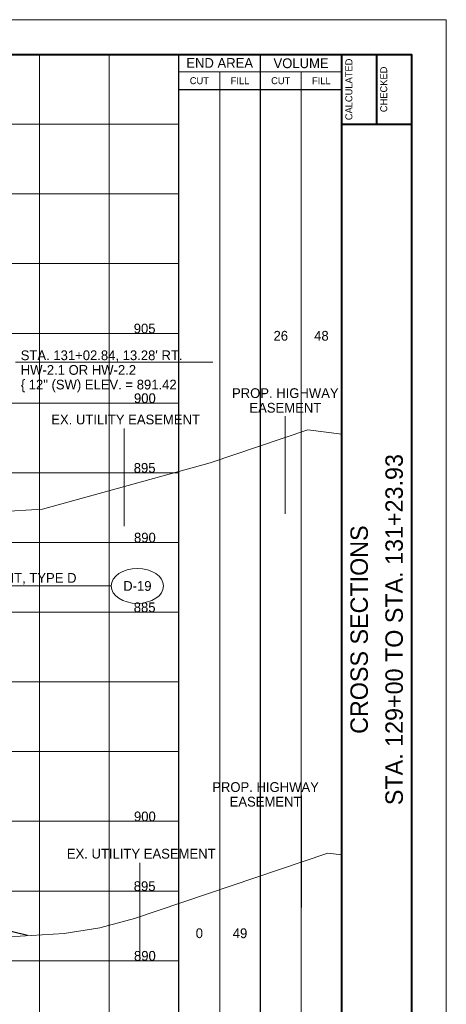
# Paper-space layout 'Layout1' of a CAD drawing. Header units: feet. Extents: x -1005 to 2379, y -670 to 6548.
# Tile 54 of 68: x 129 to 160, y 3602 to 3672. Entities that reach past the tile are written whole.
import ezdxf
from ezdxf.enums import TextEntityAlignment as Align

# ---------------------------------------------------------------- set-up
doc = ezdxf.new("R2010")
doc.units = ezdxf.units.FT
doc.header["$LTSCALE"] = 5
doc.header["$MEASUREMENT"] = 0
for name, pattern in [('DGN Style 2', [150.837143, 90.502286, -60.334857]), ('DGN Style 3', [211.172, 150.837143, -60.334857]), ('esmtshpr', [5.35, 1, -0.175, -0.175, 4]), ('esmtuex', [4.65, 0.8, -0.275, -0.275, 0.8, -0.3, 0.8, -0.3, 0.8, -0.3])]:
    doc.linetypes.add(name, pattern=pattern)
for name, color, linetype, lineweight in [('DR_P_Text', 7, 'Continuous', 13), ('RW_P_Esmt_SH', 193, 'esmtshpr', 40), ('RW_X_Esmt_U', 6, 'esmtuex', 30), ('SH_Border', 7, 'Continuous', 40), ('SH_Data', 7, 'Continuous', 0), ('SH_Major_Grid_Line', 254, 'Continuous', 13), ('SH_Text', 7, 'Continuous', 13), ('TX_P_20', 7, 'Continuous', 13), ('XS_P_Finished_Grade', 3, 'Continuous', 30), ('XS_X_Ground_Line', 3, 'DGN Style 2', 13)]:
    doc.layers.add(name, color=color, linetype=linetype, lineweight=lineweight)
doc.layers.add('SH_Cut_Line', color=7, linetype='DGN Style 3', lineweight=0, plot=False)
doc.styles.add('Slanted-Normal LS 0.50', font='font31.shx', dxfattribs={"height": 0.14})
doc.styles.add('Style-font30', font='font30.shx')
doc.styles.add('Style-font31', font='font31.shx')
doc.styles.add('Style-font70', font='font70.shx')

# ---------------------------------------------------------------- blocks, each defined once
blk = doc.blocks.new('XS POINT_347')
at = {"layer": 'RW_X_Esmt_U', "linetype": 'DGN Style 3', "lineweight": 0}
blk.add_line((0, 3.5), (0, -3.5), dxfattribs=at)
blk = doc.blocks.new('XS POINT_350')
at = {"layer": 'RW_P_Esmt_SH', "linetype": 'Continuous', "lineweight": 13}
blk.add_line((0, 3.5), (0, -3.5), dxfattribs=at)
blk = doc.blocks.new('XS POINT_351')
at = {"layer": 'RW_X_Esmt_U', "linetype": 'DGN Style 3', "lineweight": 0}
blk.add_line((0, 3.5), (0, -3.5), dxfattribs=at)

psp = doc.layouts.get("Layout1")

# ---------------------------------------------------------------- linework, layer by layer
at = {"layer": 'DR_P_Text'}
for p, q in [((129.113, 3647.924), (143.265, 3647.924)), ((121.263, 3631.884), (135.973, 3631.884))]:
    psp.add_line(p, q, dxfattribs=at)
at = {"layer": 'DR_P_Text', "color": 7, "linetype": 'Continuous', "lineweight": 13}
psp.add_ellipse((137.848, 3631.884), major_axis=(1.875, 0), ratio=0.666667, dxfattribs=at)
at = {"layer": 'RW_P_Esmt_SH', "linetype": 'Continuous', "lineweight": 13}
psp.add_line((149.619, 3616.844), (149.619, 3608.808), dxfattribs=at)
at = {"layer": 'SH_Border', "color": 7, "linetype": 'Continuous', "lineweight": 40}
for p, q in [((152.5, 3565), (152.5, 3670)), ((155, 3670), (155, 3665)), ((152.5, 3665), (157.5, 3665))]:
    psp.add_line(p, q, dxfattribs=at)
at = {"layer": 'SH_Border', "color": 7, "linetype": 'Continuous', "lineweight": 40, "flags": 128}
psp.add_lwpolyline([(0, 3670), (157.5, 3670), (157.5, 3565), (0, 3565), (0, 3670)], close=True, dxfattribs=at)
at = {"layer": 'SH_Cut_Line', "color": 7, "linetype": 'DGN Style 3', "lineweight": 0, "flags": 128}
psp.add_lwpolyline([(-10, 3562.5), (160, 3562.5), (160, 3672.5), (-10, 3672.5), (-10, 3562.5)], close=True, dxfattribs=at)
at = {"layer": 'SH_Data', "color": 7, "linetype": 'Continuous', "lineweight": 30}
for p, q in [((140.833, 3565), (140.833, 3670)), ((146.667, 3565), (146.667, 3670)), ((140.833, 3667.5), (152.5, 3667.5))]:
    psp.add_line(p, q, dxfattribs=at)
at = {"layer": 'SH_Data', "color": 7, "linetype": 'Continuous', "lineweight": 0}
psp.add_line((140.833, 3668.75), (152.5, 3668.75), dxfattribs=at)
at = {"layer": 'SH_Data', "color": 7, "linetype": 'Continuous', "lineweight": 13}
for p, q in [((143.75, 3565), (143.75, 3668.75)), ((149.583, 3565), (149.583, 3668.75))]:
    psp.add_line(p, q, dxfattribs=at)
at = {"layer": 'SH_Major_Grid_Line', "color": 254, "linetype": 'Continuous', "lineweight": 13}
for p, q in [((130.833, 3565), (130.833, 3670)), ((135.833, 3565), (135.833, 3670)), ((85.832, 3665), (140.833, 3665)), ((85.832, 3660), (140.833, 3660)), ((85.832, 3655), (140.833, 3655)), ((85.832, 3650), (140.833, 3650)), ((85.832, 3645), (140.833, 3645)), ((85.832, 3640), (140.833, 3640)), ((85.832, 3635), (140.833, 3635)), ((85.832, 3630), (140.833, 3630)), ((85.832, 3625), (140.833, 3625)), ((85.832, 3620), (140.833, 3620)), ((85.832, 3615), (140.833, 3615)), ((85.832, 3610), (140.833, 3610)), ((85.832, 3605), (140.833, 3605))]:
    psp.add_line(p, q, dxfattribs=at)
at = {"layer": 'XS_P_Finished_Grade'}
psp.add_line((129.979, 3606.8), (124.832, 3608.087), dxfattribs=at)
at = {"layer": 'XS_X_Ground_Line', "flags": 128}
for points in [[(80, 3639.767), (86.627, 3639.701), (89.965, 3639.096), (92.681, 3638.707), (94.284, 3638.608), (95.726, 3638.288), (108.011, 3632.06), (108.737, 3632.383), (109.718, 3632.588), (110.199, 3632.747), (111.748, 3633.479), (115.832, 3634.79), (117.318, 3635.267), (122.815, 3635.8), (123.471, 3635.974), (127.833, 3637.189), (131.042, 3637.4), (143.067, 3640.722), (150.069, 3643.089), (152.5, 3642.774)], [(80, 3609.841), (87.343, 3609.768), (90.587, 3609.354), (93.285, 3608.967), (94.165, 3608.913), (94.761, 3608.776), (96.865, 3608.531), (105.012, 3605.639), (106.622, 3605.018), (106.965, 3604.944), (108.024, 3605.307), (115.367, 3606.419), (115.994, 3606.528), (125.71, 3606.536), (132.601, 3606.962), (135.168, 3607.348), (137.654, 3608.035), (151.512, 3612.719), (152.5, 3612.591)]]:
    psp.add_lwpolyline(points, dxfattribs=at)

# ---------------------------------------------------------------- block references
at = {"layer": 'RW_P_Esmt_SH', "linetype": 'Continuous', "lineweight": 13}
psp.add_blockref('XS POINT_350', (148.456, 3640.564), dxfattribs=at)
at = {"layer": 'RW_X_Esmt_U', "linetype": 'DGN Style 3', "lineweight": 0}
for name, p in [('XS POINT_351', (136.912, 3639.673)), ('XS POINT_347', (138.031, 3608.527))]:
    psp.add_blockref(name, p, dxfattribs=at)

# ---------------------------------------------------------------- texts
at = {"layer": 'DR_P_Text', "lineweight": 13, "style": 'Slanted-Normal LS 0.50'}
psp.add_text('D-19', height=0.7, dxfattribs=at).set_placement((137.848, 3631.884), align=Align.MIDDLE_CENTER)
at = {"layer": 'DR_P_Text', "char_height": 0.7, "attachment_point": 1, "line_spacing_factor": 0.9, "style": 'Slanted-Normal LS 0.50'}
for s, insert in [('STA. 131+02.84, 13.28\' RT.\\PHW-2.1 OR HW-2.2\\P\\{ 12" (SW) ELEV. = 891.42', (129.485, 3648.779)), ('30\' - 12" CONDUIT, TYPE D\\P@ 14.63%', (121.635, 3632.81))]:
    psp.add_mtext(s, dxfattribs=dict(at, insert=insert))
at = {"layer": 'RW_P_Esmt_SH', "linetype": 'Continuous', "lineweight": 13, "char_height": 0.7, "attachment_point": 2, "line_spacing_factor": 0.9, "style": 'Style-font31'}
for insert in [(148.456, 3646.064), (147.039, 3617.808)]:
    psp.add_mtext('PROP. HIGHWAY\\PEASEMENT', dxfattribs=dict(at, insert=insert))
at = {"layer": 'RW_X_Esmt_U', "linetype": 'Continuous', "lineweight": 0, "style": 'Style-font31'}
for p in [(137.006, 3644.173), (138.124, 3613.027)]:
    psp.add_text('EX. UTILITY EASEMENT', height=0.7, dxfattribs=at).set_placement(p, align=Align.TOP_CENTER)
at = {"layer": 'SH_Data', "color": 7, "linetype": 'Continuous', "lineweight": 13, "style": 'Style-font30'}
for s, p in [('END AREA', (143.75, 3669.397)), ('VOLUME', (149.586, 3669.375))]:
    psp.add_text(s, height=0.7, dxfattribs=at).set_placement(p, align=Align.MIDDLE_CENTER)
at = {"layer": 'SH_Data', "color": 7, "linetype": 'Continuous', "lineweight": 0, "style": 'Style-font30'}
for s, p in [('CALCULATED', (152.762, 3667.5)), ('CHECKED', (155.262, 3667.5))]:
    psp.add_text(s, height=0.5, rotation=90, dxfattribs=at).set_placement(p, align=Align.TOP_CENTER)
for s, p in [('CUT', (142.293, 3668.125)), ('FILL', (145.209, 3668.125)), ('CUT', (148.127, 3668.125)), ('FILL', (151.042, 3668.125))]:
    psp.add_text(s, height=0.5, dxfattribs=at).set_placement(p, align=Align.MIDDLE_CENTER)
at = {"layer": 'SH_Data', "color": 7, "linetype": 'Continuous', "lineweight": 0, "style": 'Style-font70'}
for s, p in [('STA. 129+00 TO STA. 131+23.93', (156.258, 3628.75)), ('CROSS SECTIONS', (153.75, 3628.75))]:
    psp.add_text(s, height=1.25, rotation=90, dxfattribs=at).set_placement(p, align=Align.MIDDLE_CENTER)
at = {"layer": 'SH_Text', "style": 'Style-font31'}
for s, p in [('905', (138.369, 3650)), ('900', (138.386, 3645)), ('895', (138.369, 3640)), ('890', (138.386, 3635)), ('885', (138.369, 3630)), ('900', (138.386, 3615)), ('895', (138.369, 3610)), ('890', (138.386, 3605))]:
    psp.add_text(s, height=0.7, dxfattribs=at).set_placement(p, align=Align.CENTER)
at = {"layer": 'TX_P_20', "style": 'Slanted-Normal LS 0.50'}
for s, p in [('26', (148.132, 3649.827)), ('48', (151.046, 3649.827))]:
    psp.add_text(s, height=0.7, dxfattribs=at).set_placement(p, align=Align.MIDDLE_CENTER)
at = {"layer": 'TX_P_20', "char_height": 0.7, "attachment_point": 5, "line_spacing_factor": 0.6, "style": 'Slanted-Normal LS 0.50'}
for s, insert in [('0', (142.293, 3606.967)), ('49', (145.209, 3606.967))]:
    psp.add_mtext(s, dxfattribs=dict(at, insert=insert))

doc.saveas('drawing.dxf')
